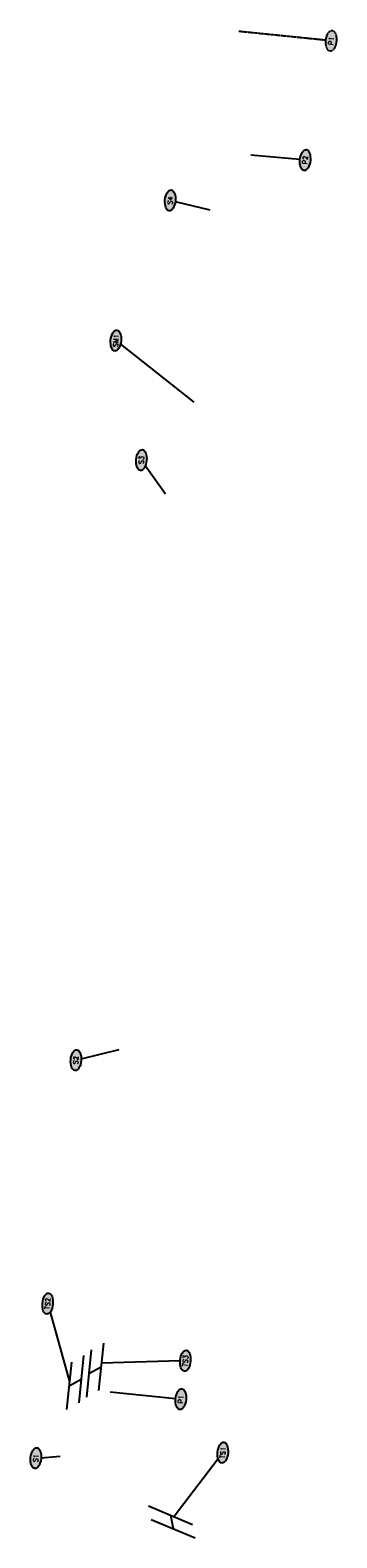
# Model space of a CAD drawing. Extents: x 1515345 to 1515691, y 638596 to 641881.
# Tile 1 of 5: x 1515345 to 1515507, y 638596 to 639388. Entities that reach past the tile are written whole.
import ezdxf

# ---------------------------------------------------------------- set-up
doc = ezdxf.new("R2010")
doc.units = 0
doc.header["$MEASUREMENT"] = 0
doc.linetypes.add('DASHED2', pattern=[0.375, 0.25, -0.125])
doc.layers.add('BORDER', color=7, linetype='Continuous')
doc.layers.add('P-LABEL', color=7, linetype='Continuous')
doc.styles.get("Standard").update_dxf_attribs({"font": 'simplex.shx'})

msp = doc.modelspace()

# ---------------------------------------------------------------- hatches: boundary and pattern name
at = {"layer": 'BORDER'}
h = msp.add_hatch(color=251, dxfattribs=at)
h.dxf.hatch_style = 1
edge = h.paths.add_edge_path()
edge.add_ellipse((1515503.49, 639382.08), major_axis=(-0.5, -5.48), ratio=0.5, start_angle=0, end_angle=360)
h = msp.add_hatch(color=251, dxfattribs=at)
h.dxf.hatch_style = 1
edge = h.paths.add_edge_path()
edge.add_ellipse((1515489.82, 639319.49), major_axis=(-0.5, -5.48), ratio=0.5, start_angle=0, end_angle=360)
h = msp.add_hatch(color=251, dxfattribs=at)
h.dxf.hatch_style = 1
edge = h.paths.add_edge_path()
edge.add_ellipse((1515418.86, 639298.29), major_axis=(-0.5, -5.48), ratio=0.5, start_angle=0, end_angle=360)
h = msp.add_hatch(color=251, dxfattribs=at)
h.dxf.hatch_style = 1
edge = h.paths.add_edge_path()
edge.add_ellipse((1515390.28, 639224.71), major_axis=(-0.5, -5.48), ratio=0.5, start_angle=0, end_angle=360)
h = msp.add_hatch(color=251, dxfattribs=at)
h.dxf.hatch_style = 1
edge = h.paths.add_edge_path()
edge.add_ellipse((1515403.72, 639161.97), major_axis=(-0.5, -5.48), ratio=0.5, start_angle=0, end_angle=360)
h = msp.add_hatch(color=251, dxfattribs=at)
h.dxf.hatch_style = 1
edge = h.paths.add_edge_path()
edge.add_ellipse((1515369.28, 638846.88), major_axis=(-0.5, -5.48), ratio=0.5, start_angle=0, end_angle=360)
h = msp.add_hatch(color=251, dxfattribs=at)
h.dxf.hatch_style = 1
edge = h.paths.add_edge_path()
edge.add_ellipse((1515354.43, 638719.05), major_axis=(-0.5, -5.48), ratio=0.5, start_angle=0, end_angle=360)
h = msp.add_hatch(color=251, dxfattribs=at)
h.dxf.hatch_style = 1
edge = h.paths.add_edge_path()
edge.add_ellipse((1515426.82, 638689.06), major_axis=(-0.5, -5.48), ratio=0.5, start_angle=0, end_angle=360)
h = msp.add_hatch(color=251, dxfattribs=at)
h.dxf.hatch_style = 1
edge = h.paths.add_edge_path()
edge.add_ellipse((1515424.45, 638668.86), major_axis=(-0.5, -5.48), ratio=0.5, start_angle=0, end_angle=360)
h = msp.add_hatch(color=251, dxfattribs=at)
h.dxf.hatch_style = 1
edge = h.paths.add_edge_path()
edge.add_ellipse((1515446.52, 638640.82), major_axis=(-0.5, -5.48), ratio=0.5, start_angle=0, end_angle=360)
h = msp.add_hatch(color=251, dxfattribs=at)
h.dxf.hatch_style = 1
edge = h.paths.add_edge_path()
edge.add_ellipse((1515348.21, 638637.94), major_axis=(-0.5, -5.48), ratio=0.5, start_angle=0, end_angle=360)

# ---------------------------------------------------------------- linework, layer by layer
at = {"layer": 'BORDER', "linetype": 'DASHED2', "flags": 128}
msp.add_lwpolyline([(1515500.76, 639382.36), (1515454.92, 639387.02)], dxfattribs=at)
at = {"layer": 'BORDER', "flags": 128}
for points in [[(1515487.08, 639319.75), (1515461.34, 639322.14)], [(1515421.55, 639297.67), (1515439.68, 639293.44)], [(1515392.73, 639222.78), (1515431.26, 639192.44)], [(1515405.84, 639159), (1515416.35, 639144.25)], [(1515372.07, 638847.57), (1515391.99, 638852.56)], [(1515355.69, 638714.54), (1515365.87, 638677.96)], [(1515373.31, 638691.77), (1515370.78, 638666.9)], [(1515377.39, 638694.88), (1515374.86, 638670.01)], [(1515383.77, 638698.25), (1515381.24, 638673.38)], [(1515366.94, 638688.4), (1515364.41, 638663.53)], [(1515376.13, 638682.44), (1515382.5, 638685.81)], [(1515424.06, 638688.98), (1515382.71, 638687.8)], [(1515365.67, 638675.97), (1515372.04, 638679.34)], [(1515421.71, 638669.14), (1515387.26, 638672.64)], [(1515350.98, 638638.14), (1515361.01, 638638.89)], [(1515444.07, 638637.6), (1515420.91, 638607.21)], [(1515407.53, 638612.8), (1515430.6, 638603.16)], [(1515408.91, 638605.72), (1515431.98, 638596.08)], [(1515419.07, 638607.98), (1515420.44, 638600.9)]]:
    msp.add_lwpolyline(points, dxfattribs=at)
at = {"layer": 'P-LABEL', "linetype": 'DASHED2'}
msp.add_ellipse((1515503.49, 639382.08), major_axis=(-0.5, -5.48), ratio=0.5, dxfattribs=at)
at = {"layer": 'P-LABEL'}
for centre in [(1515489.82, 639319.49), (1515418.86, 639298.29), (1515390.28, 639224.71), (1515403.72, 639161.97), (1515369.28, 638846.88), (1515354.43, 638719.05), (1515426.82, 638689.06), (1515424.45, 638668.86), (1515446.52, 638640.82), (1515348.21, 638637.94)]:
    msp.add_ellipse(centre, major_axis=(-0.5, -5.48), ratio=0.5, dxfattribs=at)

# ---------------------------------------------------------------- texts
at = {"layer": 'P-LABEL', "char_height": 2.5, "attachment_point": 5, "rotation": 84.81456}
for s, insert in [('P1', (1515503.49, 639382.08)), ('P2', (1515489.82, 639319.49)), ('S4', (1515418.86, 639298.29)), ('SM1', (1515390.28, 639224.71)), ('S3', (1515403.72, 639161.97)), ('S2', (1515369.28, 638846.88)), ('TS2', (1515354.43, 638719.05)), ('TS3', (1515426.82, 638689.06)), ('P1', (1515424.45, 638668.86)), ('S1', (1515348.21, 638637.94)), ('TS1', (1515446.52, 638640.82))]:
    msp.add_mtext_dynamic_manual_height_columns(s, width=14.8045, gutter_width=0.9, heights=[0], dxfattribs=dict(at, insert=insert))

doc.saveas('drawing.dxf')
